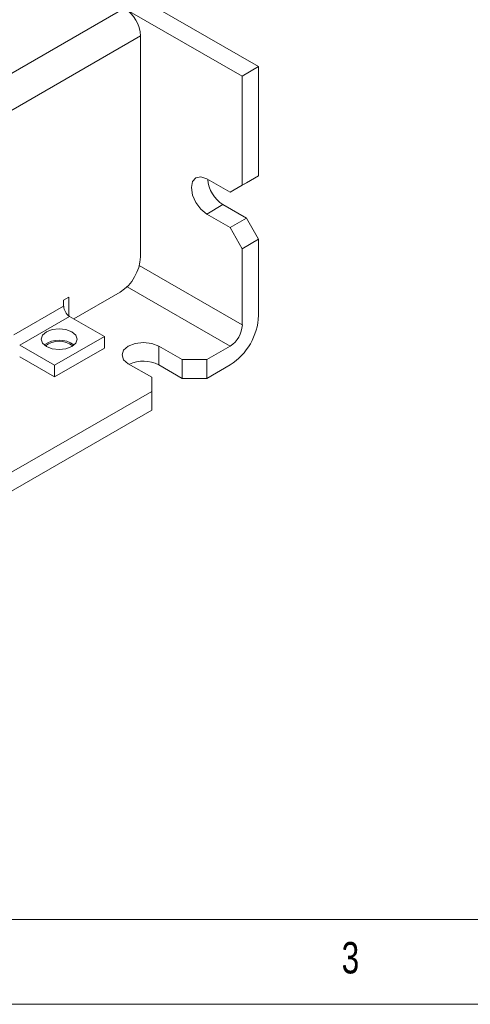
# Model space of a CAD drawing. Header units: inches. Extents: x 0.2 to 16.3, y 0.2 to 11.5.
# Tile 11 of 23: x 4.5 to 5.6, y 0.2 to 2.5. Entities that reach past the tile are written whole.
import ezdxf

# ---------------------------------------------------------------- set-up
doc = ezdxf.new("R2010")
doc.units = ezdxf.units.IN
doc.header["$MEASUREMENT"] = 0
doc.styles.add('SLDTEXTSTYLE0', font='TXT', dxfattribs={"width": 0.75})

msp = doc.modelspace()

# ---------------------------------------------------------------- linework, layer by layer
at = {"color": 7, "linetype": 'Continuous', "lineweight": 15}
for p, q in [((5.0899, 2.3703), (2.7329, 3.731)), ((5.0522, 2.3485), (2.6952, 3.7092)), ((2.9332, 1.4404), (4.7793, 2.5061)), ((4.8165, 2.4416), (2.9705, 1.3759)), ((4.8165, 1.9294), (4.8165, 2.4416)), ((5.0899, 2.3703), (5.0522, 2.3485)), ((5.0899, 2.1172), (5.0899, 2.3703)), ((5.0522, 2.0954), (5.0522, 2.3485)), ((4.9697, 2.1104), (5.0239, 2.0791)), ((5.0616, 2.1008), (5.0239, 2.0791)), ((5.0522, 2.0954), (5.0899, 2.1172)), ((5.0616, 2.1008), (5.0899, 2.1172)), ((5.0239, 2.0791), (5.0522, 2.0954)), ((4.9697, 2.0287), (5.0074, 2.0505)), ((5.0616, 2.0192), (5.0074, 2.0505)), ((5.0239, 1.9974), (4.9697, 2.0287)), ((5.0239, 1.9974), (5.0616, 2.0192)), ((5.0899, 1.9702), (5.0616, 2.0192)), ((5.0522, 1.9484), (5.0239, 1.9974)), ((5.0899, 1.9702), (5.0522, 1.9484)), ((5.0899, 1.7933), (5.0899, 1.9702)), ((5.0522, 1.7715), (5.0522, 1.9484)), ((5.0522, 1.7715), (4.8137, 1.9092)), ((5.0239, 1.7225), (4.7854, 1.8602)), ((4.6385, 1.8288), (4.6503, 1.8356)), ((4.6385, 1.8152), (4.6385, 1.8288)), ((4.6503, 1.8356), (4.6503, 1.7928)), ((4.6621, 1.7858), (4.7694, 1.8477)), ((4.523, 1.7485), (4.6385, 1.8152)), ((4.5367, 1.7248), (4.6522, 1.7915)), ((4.7328, 1.745), (4.6522, 1.7915)), ((4.6173, 1.6783), (4.7328, 1.745)), ((4.7328, 1.7178), (4.7328, 1.745)), ((4.5367, 1.7248), (4.6173, 1.6783)), ((4.6173, 1.6511), (4.7328, 1.7178)), ((4.8589, 1.7225), (4.9131, 1.6912)), ((4.8589, 1.7225), (4.8589, 1.679)), ((4.9697, 1.6912), (5.0239, 1.7225)), ((4.5367, 1.6976), (4.6173, 1.6511)), ((4.9131, 1.6912), (4.9697, 1.6912)), ((4.9131, 1.6912), (4.9131, 1.6477)), ((4.9697, 1.6477), (4.9697, 1.6912)), ((4.6173, 1.6783), (4.6173, 1.6511)), ((4.8424, 1.6504), (4.7882, 1.6817)), ((4.8589, 1.679), (4.9131, 1.6477)), ((4.9697, 1.6477), (5.0239, 1.679)), ((4.8424, 1.6177), (4.8424, 1.6504)), ((4.9131, 1.6477), (4.9697, 1.6477)), ((3.4376, 0.8068), (4.8424, 1.6177)), ((4.8424, 1.6177), (4.8424, 1.5742)), ((3.4376, 0.7632), (4.8424, 1.5742))]:
    msp.add_line(p, q, dxfattribs=at)
at = {"color": 7, "linetype": 'Continuous', "lineweight": 0}
for p, q in [((0.3937, 0.3937), (8.9685, 0.3937)), ((0.1969, 0.1969), (16.3386, 0.1969))]:
    msp.add_line(p, q, dxfattribs=at)
at = {"color": 7, "linetype": 'Continuous', "lineweight": 15, "flags": 128}
for points in [[(4.9697, 2.0287), (4.9562, 2.0396), (4.9447, 2.0551), (4.937, 2.0728), (4.9343, 2.09), (4.937, 2.104), (4.9447, 2.1128), (4.9562, 2.1151), (4.9697, 2.1104)], [(4.6574, 1.7218), (4.6439, 1.7166), (4.6279, 1.7148), (4.612, 1.7166), (4.5985, 1.7218), (4.5894, 1.7296), (4.5863, 1.7389), (4.5894, 1.7481), (4.5985, 1.7559), (4.612, 1.7611), (4.6279, 1.7629), (4.6439, 1.7611), (4.6574, 1.7559), (4.6664, 1.7481), (4.6696, 1.7389), (4.6664, 1.7296), (4.6574, 1.7218)], [(4.7882, 1.6817), (4.7774, 1.6911), (4.7736, 1.7021), (4.7774, 1.7132), (4.7882, 1.7225), (4.8044, 1.7288), (4.8236, 1.731), (4.8427, 1.7288), (4.8589, 1.7225)]]:
    msp.add_lwpolyline(points, dxfattribs=at)
at = {"color": 7, "linetype": 'Continuous', "lineweight": 15}
for centre, radius, start, end in [((4.7356, 2.4379), 0.0809, 2.6055, 57.3946), ((5.0493, 2.1156), 0.0775, 184.9407, 237.2612), ((4.7141, 1.934), 0.1025, 302.6055, 357.3945), ((4.6682, 1.8165), 0.0297, 182.6054, 237.3945), ((4.9466, 1.7998), 0.1434, 302.6055, 357.3945), ((4.9908, 1.7743), 0.0615, 302.6055, 357.3945), ((4.6279, 1.6787), 0.0579, 53.5916, 126.4084), ((4.6279, 1.6828), 0.0512, 51.9896, 128.0105), ((4.8234, 1.6101), 0.0775, 62.7437, 115.0433)]:
    msp.add_arc(centre, radius, start, end, dxfattribs=at)

# ---------------------------------------------------------------- texts
at = {"color": 7, "linetype": 'Continuous', "lineweight": 0, "insert": (5.2822, 0.3413), "char_height": 0.0729, "attachment_point": 1, "style": 'SLDTEXTSTYLE0'}
msp.add_mtext('3', dxfattribs=at)

doc.saveas('drawing.dxf')
